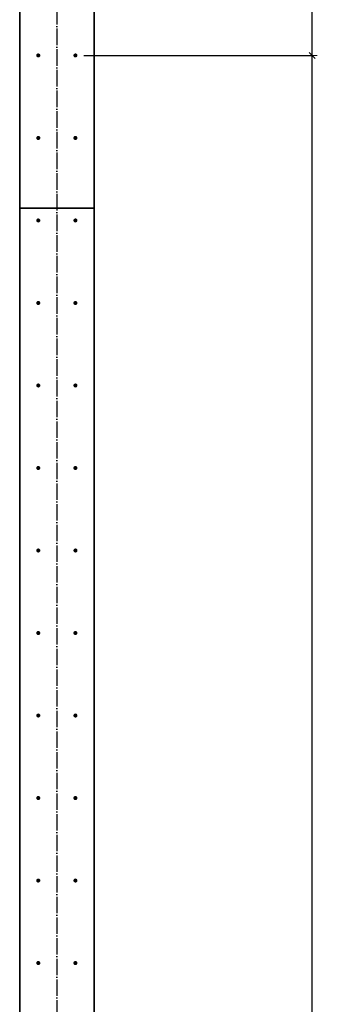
# Model space of a CAD drawing. Header units: millimetres. Extents: x 27309 to 183995, y -852 to 48500.
# Tile 24 of 93: x 131810 to 132531, y 41470 to 43857. Entities that reach past the tile are written whole.
import ezdxf

# ---------------------------------------------------------------- set-up
doc = ezdxf.new("R2010")
doc.units = ezdxf.units.MM
doc.header["$PDMODE"] = 65
doc.linetypes.add('______11', pattern=[50, 40, -5, 0, -5])
doc.linetypes.add('______5', pattern=[110, 80, -10, 10, -10])
doc.layers.add('Арм.стержн. Выпуски', color=180, linetype='Continuous', lineweight=35)
doc.layers.add('Размерная линия_ общее', color=7, linetype='Continuous', lineweight=13)
doc.layers.add('Осевая линия_ общее', color=7, linetype='______5', lineweight=13, true_color=0xa0a0a0)
doc.styles.add('ISOCPEUR', font='ISOCPEUR')
doc.dimstyles.new('DIMSTYLE_3', dxfattribs={"dimtxt": 22, "dimasz": 25, "dimexe": 0, "dimexo": 0, "dimgap": 11, "dimtad": 2, "dimdec": 0, "dimrnd": 5, "dimzin": 12, "dimdsep": 46, "dimtxsty": 'ISOCPEUR', "dimblk1": 'ALL_ML_STRICH', "dimblk2": 'ALL_ML_STRICH', "dimsah": 1, "dimcen": 0, "dimclrd": 7, "dimclre": 256, "dimclrt": 7, "dimadec": 0, "dimazin": 0, "dimtfac": 1, "dimtdec": 0, "dimtix": 1, "dimtmove": 2, "dimatfit": 3, "dimfxl": 0, "dimtzin": 0, "dimlwd": 0, "dimlwe": -3, "dimarcsym": 0})

# ---------------------------------------------------------------- blocks, each defined once
blk = doc.blocks.new('ALL_ML_STRICH')
at = {"color": 0, "linetype": 'ByBlock', "lineweight": -2}
for p, q in [((-1, 0), (0.5, 0)), ((-0.3, -0.3), (0.3, 0.3)), ((0, -0.5), (0, 0.5))]:
    blk.add_line(p, q, dxfattribs=at)
blk = doc.blocks.new('*D55')
at = {"layer": 'DEFPOINTS', "color": 7, "linetype": 'Continuous', "lineweight": 13, "transparency": 33554687}
for p in [(131945, 43770), (131945, 38370), (132518.5, 38370)]:
    blk.add_point(p, dxfattribs=at)
at = {"layer": 'Размерная линия_ общее', "color": 253, "linetype": 'Continuous', "lineweight": -2, "true_color": 0xa0a0a0, "transparency": 33554687}
for p, q in [((131965, 43770), (132518.5, 43770)), ((131965, 38370), (132518.5, 38370))]:
    blk.add_line(p, q, dxfattribs=at)
at = {"layer": 'Размерная линия_ общее', "color": 7, "linetype": 'Continuous', "lineweight": -2, "transparency": 33554687}
blk.add_line((132518.5, 38370), (132518.5, 43770), dxfattribs=at)
at = {"layer": 'Размерная линия_ общее', "color": 7, "linetype": 'Continuous', "lineweight": 13, "transparency": 33554687, "xscale": 25, "yscale": 25, "zscale": 25}
for p, rotation in [((132518.5, 43770), 90), ((132518.5, 38370), 270)]:
    blk.add_blockref('ALL_ML_STRICH', p, dxfattribs=dict(at, rotation=rotation))
at = {"layer": 'Размерная линия_ общее', "color": 7, "linetype": 'Continuous', "lineweight": 13, "transparency": 33554687, "insert": (132446.5, 40985.3), "char_height": 22, "width": 1.1, "attachment_point": 1, "rotation": 90, "line_spacing_factor": 0.60241, "style": 'ISOCPEUR'}
blk.add_mtext('27х200=5400', dxfattribs=at)
blk = doc.blocks.new('*D56')
at = {"layer": 'DEFPOINTS', "color": 7, "linetype": 'Continuous', "lineweight": 13, "transparency": 33554687}
for p in [(131945, 43945), (131945, 43770), (132518.5, 43770)]:
    blk.add_point(p, dxfattribs=at)
at = {"layer": 'Размерная линия_ общее', "color": 253, "linetype": 'Continuous', "lineweight": -2, "true_color": 0xa0a0a0, "transparency": 33554687}
for p, q in [((131965, 43945), (132518.5, 43945)), ((131965, 43770), (132518.5, 43770))]:
    blk.add_line(p, q, dxfattribs=at)
at = {"layer": 'Размерная линия_ общее', "color": 7, "linetype": 'Continuous', "lineweight": -2, "transparency": 33554687}
blk.add_line((132518.5, 43770), (132518.5, 43945), dxfattribs=at)
at = {"layer": 'Размерная линия_ общее', "color": 7, "linetype": 'Continuous', "lineweight": 13, "transparency": 33554687, "xscale": 25, "yscale": 25, "zscale": 25}
for p, rotation in [((132518.5, 43945), 90), ((132518.5, 43770), 270)]:
    blk.add_blockref('ALL_ML_STRICH', p, dxfattribs=dict(at, rotation=rotation))
at = {"layer": 'Размерная линия_ общее', "color": 7, "linetype": 'Continuous', "lineweight": 13, "transparency": 33554687, "insert": (132461.2, 44041), "char_height": 22, "width": 66, "attachment_point": 5, "rotation": 90, "style": 'ISOCPEUR'}
blk.add_mtext('\\A1;{175}', dxfattribs=at)

msp = doc.modelspace()

# ---------------------------------------------------------------- hatches: boundary and pattern name
at = {"layer": 'Арм.стержн. Выпуски', "linetype": 'Continuous', "lineweight": 35, "transparency": 33554687}
for points in [[(131860, 43770), (131859.6, 43771.9), (131858.5, 43773.5), (131856.9, 43774.6), (131855, 43775), (131853.1, 43774.6), (131851.5, 43773.5), (131850.4, 43771.9), (131850, 43770), (131850.4, 43768.1), (131851.5, 43766.5), (131853.1, 43765.4), (131855, 43765), (131856.9, 43765.4), (131858.5, 43766.5), (131859.6, 43768.1)], [(131950, 43770), (131949.6, 43771.9), (131948.5, 43773.5), (131946.9, 43774.6), (131945, 43775), (131943.1, 43774.6), (131941.5, 43773.5), (131940.4, 43771.9), (131940, 43770), (131940.4, 43768.1), (131941.5, 43766.5), (131943.1, 43765.4), (131945, 43765), (131946.9, 43765.4), (131948.5, 43766.5), (131949.6, 43768.1)], [(131860, 43570), (131859.6, 43571.9), (131858.5, 43573.5), (131856.9, 43574.6), (131855, 43575), (131853.1, 43574.6), (131851.5, 43573.5), (131850.4, 43571.9), (131850, 43570), (131850.4, 43568.1), (131851.5, 43566.5), (131853.1, 43565.4), (131855, 43565), (131856.9, 43565.4), (131858.5, 43566.5), (131859.6, 43568.1)], [(131950, 43570), (131949.6, 43571.9), (131948.5, 43573.5), (131946.9, 43574.6), (131945, 43575), (131943.1, 43574.6), (131941.5, 43573.5), (131940.4, 43571.9), (131940, 43570), (131940.4, 43568.1), (131941.5, 43566.5), (131943.1, 43565.4), (131945, 43565), (131946.9, 43565.4), (131948.5, 43566.5), (131949.6, 43568.1)], [(131860, 43370), (131859.6, 43371.9), (131858.5, 43373.5), (131856.9, 43374.6), (131855, 43375), (131853.1, 43374.6), (131851.5, 43373.5), (131850.4, 43371.9), (131850, 43370), (131850.4, 43368.1), (131851.5, 43366.5), (131853.1, 43365.4), (131855, 43365), (131856.9, 43365.4), (131858.5, 43366.5), (131859.6, 43368.1)], [(131950, 43370), (131949.6, 43371.9), (131948.5, 43373.5), (131946.9, 43374.6), (131945, 43375), (131943.1, 43374.6), (131941.5, 43373.5), (131940.4, 43371.9), (131940, 43370), (131940.4, 43368.1), (131941.5, 43366.5), (131943.1, 43365.4), (131945, 43365), (131946.9, 43365.4), (131948.5, 43366.5), (131949.6, 43368.1)], [(131860, 43170), (131859.6, 43171.9), (131858.5, 43173.5), (131856.9, 43174.6), (131855, 43175), (131853.1, 43174.6), (131851.5, 43173.5), (131850.4, 43171.9), (131850, 43170), (131850.4, 43168.1), (131851.5, 43166.5), (131853.1, 43165.4), (131855, 43165), (131856.9, 43165.4), (131858.5, 43166.5), (131859.6, 43168.1)], [(131950, 43170), (131949.6, 43171.9), (131948.5, 43173.5), (131946.9, 43174.6), (131945, 43175), (131943.1, 43174.6), (131941.5, 43173.5), (131940.4, 43171.9), (131940, 43170), (131940.4, 43168.1), (131941.5, 43166.5), (131943.1, 43165.4), (131945, 43165), (131946.9, 43165.4), (131948.5, 43166.5), (131949.6, 43168.1)], [(131860, 42970), (131859.6, 42971.9), (131858.5, 42973.5), (131856.9, 42974.6), (131855, 42975), (131853.1, 42974.6), (131851.5, 42973.5), (131850.4, 42971.9), (131850, 42970), (131850.4, 42968.1), (131851.5, 42966.5), (131853.1, 42965.4), (131855, 42965), (131856.9, 42965.4), (131858.5, 42966.5), (131859.6, 42968.1)], [(131950, 42970), (131949.6, 42971.9), (131948.5, 42973.5), (131946.9, 42974.6), (131945, 42975), (131943.1, 42974.6), (131941.5, 42973.5), (131940.4, 42971.9), (131940, 42970), (131940.4, 42968.1), (131941.5, 42966.5), (131943.1, 42965.4), (131945, 42965), (131946.9, 42965.4), (131948.5, 42966.5), (131949.6, 42968.1)], [(131860, 42770), (131859.6, 42771.9), (131858.5, 42773.5), (131856.9, 42774.6), (131855, 42775), (131853.1, 42774.6), (131851.5, 42773.5), (131850.4, 42771.9), (131850, 42770), (131850.4, 42768.1), (131851.5, 42766.5), (131853.1, 42765.4), (131855, 42765), (131856.9, 42765.4), (131858.5, 42766.5), (131859.6, 42768.1)], [(131950, 42770), (131949.6, 42771.9), (131948.5, 42773.5), (131946.9, 42774.6), (131945, 42775), (131943.1, 42774.6), (131941.5, 42773.5), (131940.4, 42771.9), (131940, 42770), (131940.4, 42768.1), (131941.5, 42766.5), (131943.1, 42765.4), (131945, 42765), (131946.9, 42765.4), (131948.5, 42766.5), (131949.6, 42768.1)], [(131860, 42570), (131859.6, 42571.9), (131858.5, 42573.5), (131856.9, 42574.6), (131855, 42575), (131853.1, 42574.6), (131851.5, 42573.5), (131850.4, 42571.9), (131850, 42570), (131850.4, 42568.1), (131851.5, 42566.5), (131853.1, 42565.4), (131855, 42565), (131856.9, 42565.4), (131858.5, 42566.5), (131859.6, 42568.1)], [(131950, 42570), (131949.6, 42571.9), (131948.5, 42573.5), (131946.9, 42574.6), (131945, 42575), (131943.1, 42574.6), (131941.5, 42573.5), (131940.4, 42571.9), (131940, 42570), (131940.4, 42568.1), (131941.5, 42566.5), (131943.1, 42565.4), (131945, 42565), (131946.9, 42565.4), (131948.5, 42566.5), (131949.6, 42568.1)], [(131860, 42370), (131859.6, 42371.9), (131858.5, 42373.5), (131856.9, 42374.6), (131855, 42375), (131853.1, 42374.6), (131851.5, 42373.5), (131850.4, 42371.9), (131850, 42370), (131850.4, 42368.1), (131851.5, 42366.5), (131853.1, 42365.4), (131855, 42365), (131856.9, 42365.4), (131858.5, 42366.5), (131859.6, 42368.1)], [(131950, 42370), (131949.6, 42371.9), (131948.5, 42373.5), (131946.9, 42374.6), (131945, 42375), (131943.1, 42374.6), (131941.5, 42373.5), (131940.4, 42371.9), (131940, 42370), (131940.4, 42368.1), (131941.5, 42366.5), (131943.1, 42365.4), (131945, 42365), (131946.9, 42365.4), (131948.5, 42366.5), (131949.6, 42368.1)], [(131860, 42170), (131859.6, 42171.9), (131858.5, 42173.5), (131856.9, 42174.6), (131855, 42175), (131853.1, 42174.6), (131851.5, 42173.5), (131850.4, 42171.9), (131850, 42170), (131850.4, 42168.1), (131851.5, 42166.5), (131853.1, 42165.4), (131855, 42165), (131856.9, 42165.4), (131858.5, 42166.5), (131859.6, 42168.1)], [(131950, 42170), (131949.6, 42171.9), (131948.5, 42173.5), (131946.9, 42174.6), (131945, 42175), (131943.1, 42174.6), (131941.5, 42173.5), (131940.4, 42171.9), (131940, 42170), (131940.4, 42168.1), (131941.5, 42166.5), (131943.1, 42165.4), (131945, 42165), (131946.9, 42165.4), (131948.5, 42166.5), (131949.6, 42168.1)], [(131860, 41970), (131859.6, 41971.9), (131858.5, 41973.5), (131856.9, 41974.6), (131855, 41975), (131853.1, 41974.6), (131851.5, 41973.5), (131850.4, 41971.9), (131850, 41970), (131850.4, 41968.1), (131851.5, 41966.5), (131853.1, 41965.4), (131855, 41965), (131856.9, 41965.4), (131858.5, 41966.5), (131859.6, 41968.1)], [(131950, 41970), (131949.6, 41971.9), (131948.5, 41973.5), (131946.9, 41974.6), (131945, 41975), (131943.1, 41974.6), (131941.5, 41973.5), (131940.4, 41971.9), (131940, 41970), (131940.4, 41968.1), (131941.5, 41966.5), (131943.1, 41965.4), (131945, 41965), (131946.9, 41965.4), (131948.5, 41966.5), (131949.6, 41968.1)], [(131860, 41770), (131859.6, 41771.9), (131858.5, 41773.5), (131856.9, 41774.6), (131855, 41775), (131853.1, 41774.6), (131851.5, 41773.5), (131850.4, 41771.9), (131850, 41770), (131850.4, 41768.1), (131851.5, 41766.5), (131853.1, 41765.4), (131855, 41765), (131856.9, 41765.4), (131858.5, 41766.5), (131859.6, 41768.1)], [(131950, 41770), (131949.6, 41771.9), (131948.5, 41773.5), (131946.9, 41774.6), (131945, 41775), (131943.1, 41774.6), (131941.5, 41773.5), (131940.4, 41771.9), (131940, 41770), (131940.4, 41768.1), (131941.5, 41766.5), (131943.1, 41765.4), (131945, 41765), (131946.9, 41765.4), (131948.5, 41766.5), (131949.6, 41768.1)], [(131860, 41570), (131859.6, 41571.9), (131858.5, 41573.5), (131856.9, 41574.6), (131855, 41575), (131853.1, 41574.6), (131851.5, 41573.5), (131850.4, 41571.9), (131850, 41570), (131850.4, 41568.1), (131851.5, 41566.5), (131853.1, 41565.4), (131855, 41565), (131856.9, 41565.4), (131858.5, 41566.5), (131859.6, 41568.1)], [(131950, 41570), (131949.6, 41571.9), (131948.5, 41573.5), (131946.9, 41574.6), (131945, 41575), (131943.1, 41574.6), (131941.5, 41573.5), (131940.4, 41571.9), (131940, 41570), (131940.4, 41568.1), (131941.5, 41566.5), (131943.1, 41565.4), (131945, 41565), (131946.9, 41565.4), (131948.5, 41566.5), (131949.6, 41568.1)]]:
    msp.add_hatch(color=4, dxfattribs=at).paths.add_polyline_path(points)

# ---------------------------------------------------------------- linework, layer by layer
at = {"color": 7, "linetype": 'Continuous', "lineweight": 35, "transparency": 33554687}
for p, q in [((131810, 43900), (131810, 43400)), ((131990, 43400), (131990, 43900)), ((131810, 38320), (131810, 43400)), ((131810, 43400), (131990, 43400)), ((131990, 43400), (131990, 38320))]:
    msp.add_line(p, q, dxfattribs=at)
at = {"layer": 'Осевая линия_ общее', "color": 253, "linetype": '______11', "lineweight": -3, "true_color": 0xa0a0a0, "transparency": 33554687}
msp.add_line((131900, 46340), (131900, 27662.1), dxfattribs=at)

# ---------------------------------------------------------------- dimensions: what is measured, and where the dimension line sits
at = {"layer": 'Размерная линия_ общее', "color": 7, "linetype": 'Continuous', "lineweight": 13, "transparency": 33554687}
dim = msp.add_linear_dim(base=(132518.5, 43945), p1=(131965, 43770), p2=(131965, 43945), angle=90, dimstyle='DIMSTYLE_3', override={"dimpost": '<>', "dimclrd": 7, "dimclre": 253, "dimclrt": 7, "dimlwd": 0, "dimlwe": 65533}, dxfattribs=at)
dim.commit()
dim.dimension.update_dxf_attribs({"geometry": '*D56', "text_midpoint": (132461.2, 44041), "dimtype": 160})
dim = msp.add_linear_dim(base=(132518.5, 43770), p1=(131965, 38370), p2=(131965, 43770), angle=90, text='27х200=5400', dimstyle='DIMSTYLE_3', override={"dimpost": '<>', "dimclrd": 7, "dimclre": 253, "dimclrt": 7, "dimlwd": 0, "dimlwe": 65533}, dxfattribs=at)
dim.commit()
dim.dimension.update_dxf_attribs({"geometry": '*D55', "text_midpoint": (132507.5, 41070), "dimtype": 160})

doc.saveas('drawing.dxf')
